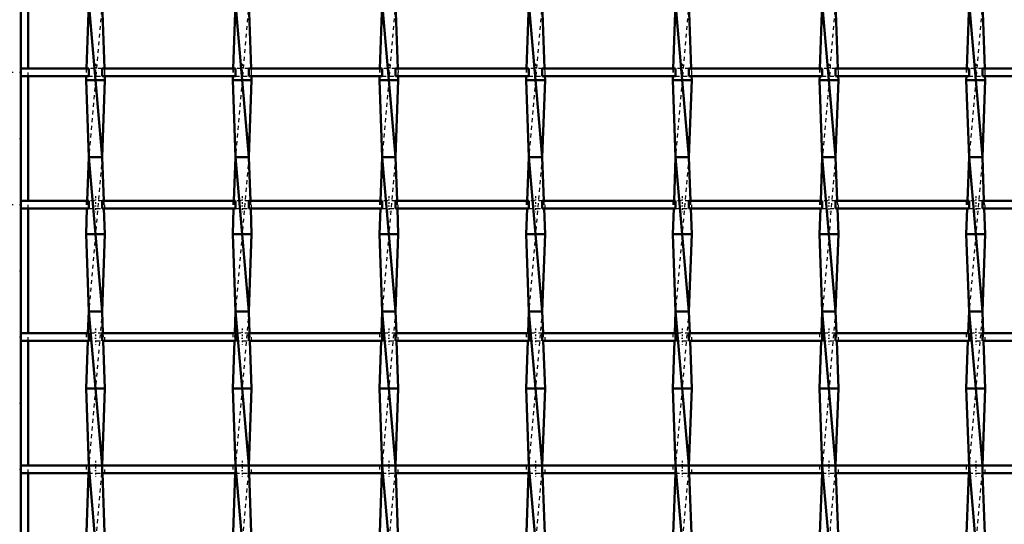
# Model space of a CAD drawing. Header units: millimetres. Extents: x -596 to 532, y -500 to 878.
# Tile 7 of 13: x -248 to 7, y -117 to 14. Entities that reach past the tile are written whole.
import ezdxf

# ---------------------------------------------------------------- set-up
doc = ezdxf.new("R2010")
doc.units = ezdxf.units.MM
doc.linetypes.add('Center', pattern=[1.5, 0.45, -0.5, 0.05, -0.5])
doc.linetypes.add('Dashed', pattern=[2, 1, -1])
for name, color, linetype, lineweight in [('2d ConnectionPoints', 7, 'Continuous', 50), ('AM_0', 7, 'Continuous', 50), ('AM_5', 3, 'Continuous', 25), ('AM_7', 7, 'Center', 25), ('AM_9', 6, 'Dashed', 25)]:
    doc.layers.add(name, color=color, linetype=linetype, lineweight=lineweight)
doc.dimstyles.new('ISO-25', dxfattribs={"dimtxt": 2.5, "dimasz": 2.5, "dimexe": 1.25, "dimexo": 0.625, "dimtad": 1, "dimtxsty": 'Standard', "dimcen": 2.5, "dimadec": 0, "dimazin": 0, "dimtfac": 1, "dimtmove": 0, "dimatfit": 3, "dimfxl": 1, "dimarcsym": 0})

# ---------------------------------------------------------------- blocks, each defined once
blk = doc.blocks.new('3_wwc56b8xnlzvjf3p20iw2rz7n________0_in_LSSP2303438211500100035010_4')
at = {"layer": 'AM_0'}
for p, q in [((-230.33, 18), (-230.94, 1)), ((-230.33, 18), (-226.87, -22)), ((-226.87, 18), (-226.26, 1)), ((-231.01, -1), (-231.05, -2)), ((-226.15, -2), (-231.05, -2)), ((-231.05, -2), (-230.33, -22)), ((-226.15, -2), (-226.87, -22)), ((-226.19, -1), (-226.15, -2)), ((-230.33, -22), (-230.74, -33.33)), ((-230.33, -22), (-226.87, -62)), ((-226.87, -22), (-230.33, -22)), ((-226.87, -22), (-226.46, -33.33)), ((-230.81, -35.33), (-231.05, -42)), ((-226.39, -35.33), (-226.15, -42)), ((-231.05, -42), (-230.33, -62)), ((-226.15, -42), (-231.05, -42)), ((-226.15, -42), (-226.87, -62)), ((-230.33, -62), (-230.54, -67.66)), ((-226.87, -62), (-230.33, -62)), ((-230.33, -62), (-226.87, -102)), ((-226.87, -62), (-226.66, -67.66)), ((-230.61, -69.66), (-231.05, -82)), ((-226.59, -69.66), (-226.15, -82)), ((-226.15, -82), (-231.05, -82)), ((-231.05, -82), (-230.33, -102)), ((-226.15, -82), (-226.87, -101.99)), ((-230.33, -102), (-226.87, -142)), ((-226.87, -102), (-230.33, -102)), ((-230.4, -103.99), (-231.05, -122)), ((-226.8, -103.99), (-226.15, -122))]:
    blk.add_line(p, q, dxfattribs=at)
at = {"layer": 'AM_9'}
for p, q in [((-226.87, 18), (-230.33, -22)), ((-230.94, 1), (-231.01, -1)), ((-226.26, 1), (-226.19, -1)), ((-226.87, -22), (-230.33, -62)), ((-230.74, -33.33), (-230.81, -35.33)), ((-226.46, -33.33), (-226.39, -35.33)), ((-226.87, -62), (-230.33, -102)), ((-230.54, -67.66), (-230.61, -69.66)), ((-226.66, -67.66), (-226.59, -69.66)), ((-230.33, -102), (-230.4, -103.99)), ((-226.87, -102), (-230.33, -142)), ((-226.87, -101.99), (-226.87, -102)), ((-226.87, -102), (-226.8, -103.99))]:
    blk.add_line(p, q, dxfattribs=at)
blk = doc.blocks.new('4_lnzbcvpnse5bbsbunnzedml8h________0_in_LSSP2303438211500100035010_4')
at = {"layer": 'AM_0'}
for p, q in [((-192.23, 18), (-192.84, 1)), ((-192.23, 18), (-188.77, -22)), ((-188.77, 18), (-188.16, 1)), ((-192.91, -1), (-192.95, -2)), ((-188.05, -2), (-192.95, -2)), ((-192.95, -2), (-192.23, -22)), ((-188.05, -2), (-188.77, -22)), ((-188.09, -1), (-188.05, -2)), ((-192.23, -22), (-192.64, -33.33)), ((-188.77, -22), (-192.23, -22)), ((-192.23, -22), (-188.77, -62)), ((-188.77, -22), (-188.36, -33.33)), ((-192.71, -35.33), (-192.95, -42)), ((-188.29, -35.33), (-188.05, -42)), ((-192.95, -42), (-192.23, -62)), ((-188.05, -42), (-192.95, -42)), ((-188.05, -42), (-188.77, -62)), ((-192.23, -62), (-192.44, -67.66)), ((-192.23, -62), (-188.77, -102)), ((-188.77, -62), (-192.23, -62)), ((-188.77, -62), (-188.56, -67.66)), ((-192.51, -69.66), (-192.95, -82)), ((-188.49, -69.66), (-188.05, -82)), ((-188.05, -82), (-192.95, -82)), ((-192.95, -82), (-192.23, -102)), ((-188.05, -82), (-188.77, -101.99)), ((-188.77, -102), (-192.23, -102)), ((-192.23, -102), (-188.77, -142)), ((-192.3, -103.99), (-192.95, -122)), ((-188.7, -103.99), (-188.05, -122))]:
    blk.add_line(p, q, dxfattribs=at)
at = {"layer": 'AM_9'}
for p, q in [((-188.77, 18), (-192.23, -22)), ((-192.84, 1), (-192.91, -1)), ((-188.16, 1), (-188.09, -1)), ((-188.77, -22), (-192.23, -62)), ((-192.64, -33.33), (-192.71, -35.33)), ((-188.36, -33.33), (-188.29, -35.33)), ((-188.77, -62), (-192.23, -102)), ((-192.44, -67.66), (-192.51, -69.66)), ((-188.56, -67.66), (-188.49, -69.66)), ((-192.23, -102), (-192.3, -103.99)), ((-188.77, -102), (-192.23, -142)), ((-188.77, -101.99), (-188.77, -102)), ((-188.77, -102), (-188.7, -103.99))]:
    blk.add_line(p, q, dxfattribs=at)
blk = doc.blocks.new('5_c0e2vuyqri1m581cl8q4z9u3j________0_in_LSSP2303438211500100035010_4')
at = {"layer": 'AM_0'}
for p, q in [((-154.13, 18), (-154.74, 1)), ((-154.13, 18), (-150.67, -22)), ((-150.67, 18), (-150.06, 1)), ((-154.81, -1), (-154.85, -2)), ((-149.95, -2), (-154.85, -2)), ((-154.85, -2), (-154.13, -22)), ((-149.95, -2), (-150.67, -22)), ((-149.99, -1), (-149.95, -2)), ((-154.13, -22), (-154.54, -33.33)), ((-154.13, -22), (-150.67, -62)), ((-150.67, -22), (-154.13, -22)), ((-150.67, -22), (-150.26, -33.33)), ((-154.61, -35.33), (-154.85, -42)), ((-150.19, -35.33), (-149.95, -42)), ((-154.85, -42), (-154.13, -62)), ((-149.95, -42), (-154.85, -42)), ((-149.95, -42), (-150.67, -62)), ((-154.13, -62), (-154.34, -67.66)), ((-154.13, -62), (-150.67, -102)), ((-150.67, -62), (-154.13, -62)), ((-150.67, -62), (-150.46, -67.66)), ((-154.41, -69.66), (-154.85, -82)), ((-150.39, -69.66), (-149.95, -82)), ((-154.85, -82), (-154.13, -102)), ((-149.95, -82), (-154.85, -82)), ((-149.95, -82), (-150.67, -101.99)), ((-150.67, -102), (-154.13, -102)), ((-154.13, -102), (-150.67, -142)), ((-154.2, -103.99), (-154.85, -122)), ((-150.6, -103.99), (-149.95, -122))]:
    blk.add_line(p, q, dxfattribs=at)
at = {"layer": 'AM_9'}
for p, q in [((-150.67, 18), (-154.13, -22)), ((-154.74, 1), (-154.81, -1)), ((-150.06, 1), (-149.99, -1)), ((-150.67, -22), (-154.13, -62)), ((-154.54, -33.33), (-154.61, -35.33)), ((-150.26, -33.33), (-150.19, -35.33)), ((-150.67, -62), (-154.13, -102)), ((-154.34, -67.66), (-154.41, -69.66)), ((-150.46, -67.66), (-150.39, -69.66)), ((-154.13, -102), (-154.2, -103.99)), ((-150.67, -102), (-154.13, -142)), ((-150.67, -101.99), (-150.67, -102)), ((-150.67, -102), (-150.6, -103.99))]:
    blk.add_line(p, q, dxfattribs=at)
blk = doc.blocks.new('6_xqwrvxka99fah0wvfdrn8ounh________0_in_LSSP2303438211500100035010_4')
at = {"layer": 'AM_0'}
for p, q in [((-116.03, 18), (-116.64, 1)), ((-116.03, 18), (-112.57, -22)), ((-112.57, 18), (-111.96, 1)), ((-116.71, -1), (-116.75, -2)), ((-111.85, -2), (-116.75, -2)), ((-116.75, -2), (-116.03, -22)), ((-111.85, -2), (-112.57, -22)), ((-111.89, -1), (-111.85, -2)), ((-116.03, -22), (-116.44, -33.33)), ((-116.03, -22), (-112.57, -62)), ((-112.57, -22), (-116.03, -22)), ((-112.57, -22), (-112.16, -33.33)), ((-116.51, -35.33), (-116.75, -42)), ((-112.09, -35.33), (-111.85, -42)), ((-116.75, -42), (-116.03, -62)), ((-111.85, -42), (-116.75, -42)), ((-111.85, -42), (-112.57, -62)), ((-116.03, -62), (-116.24, -67.66)), ((-112.57, -62), (-116.03, -62)), ((-116.03, -62), (-112.57, -102)), ((-112.57, -62), (-112.36, -67.66)), ((-116.31, -69.66), (-116.75, -82)), ((-112.29, -69.66), (-111.85, -82)), ((-111.85, -82), (-116.75, -82)), ((-116.75, -82), (-116.03, -102)), ((-111.85, -82), (-112.57, -101.99)), ((-116.03, -102), (-112.57, -142)), ((-112.57, -102), (-116.03, -102)), ((-116.1, -103.99), (-116.75, -122)), ((-112.5, -103.99), (-111.85, -122))]:
    blk.add_line(p, q, dxfattribs=at)
at = {"layer": 'AM_9'}
for p, q in [((-112.57, 18), (-116.03, -22)), ((-116.64, 1), (-116.71, -1)), ((-111.96, 1), (-111.89, -1)), ((-112.57, -22), (-116.03, -62)), ((-116.44, -33.33), (-116.51, -35.33)), ((-112.16, -33.33), (-112.09, -35.33)), ((-112.57, -62), (-116.03, -102)), ((-116.24, -67.66), (-116.31, -69.66)), ((-112.36, -67.66), (-112.29, -69.66)), ((-116.03, -102), (-116.1, -103.99)), ((-112.57, -102), (-116.03, -142)), ((-112.57, -101.99), (-112.57, -102)), ((-112.57, -102), (-112.5, -103.99))]:
    blk.add_line(p, q, dxfattribs=at)
blk = doc.blocks.new('7_ieudmxhjtif2eib9z643zhu7a________0_in_LSSP2303438211500100035010_4')
at = {"layer": 'AM_0'}
for p, q in [((-77.93, 18), (-78.54, 1)), ((-77.93, 18), (-74.47, -22)), ((-74.47, 18), (-73.86, 1)), ((-78.61, -1), (-78.65, -2)), ((-73.75, -2), (-78.65, -2)), ((-78.65, -2), (-77.93, -22)), ((-73.75, -2), (-74.47, -22)), ((-73.79, -1), (-73.75, -2)), ((-77.93, -22), (-78.34, -33.33)), ((-77.93, -22), (-74.47, -62)), ((-74.47, -22), (-77.93, -22)), ((-74.47, -22), (-74.06, -33.33)), ((-78.41, -35.33), (-78.65, -42)), ((-73.99, -35.33), (-73.75, -42)), ((-73.75, -42), (-78.65, -42)), ((-78.65, -42), (-77.93, -62)), ((-73.75, -42), (-74.47, -62)), ((-77.93, -62), (-78.14, -67.66)), ((-77.93, -62), (-74.47, -102)), ((-74.47, -62), (-77.93, -62)), ((-74.47, -62), (-74.26, -67.66)), ((-78.21, -69.66), (-78.65, -82)), ((-74.19, -69.66), (-73.75, -82)), ((-78.65, -82), (-77.93, -102)), ((-73.75, -82), (-78.65, -82)), ((-73.75, -82), (-74.47, -101.99)), ((-74.47, -102), (-77.93, -102)), ((-77.93, -102), (-74.47, -142)), ((-78, -103.99), (-78.65, -122)), ((-74.4, -103.99), (-73.75, -122))]:
    blk.add_line(p, q, dxfattribs=at)
at = {"layer": 'AM_9'}
for p, q in [((-74.47, 18), (-77.93, -22)), ((-78.54, 1), (-78.61, -1)), ((-73.86, 1), (-73.79, -1)), ((-74.47, -22), (-77.93, -62)), ((-78.34, -33.33), (-78.41, -35.33)), ((-74.06, -33.33), (-73.99, -35.33)), ((-74.47, -62), (-77.93, -102)), ((-78.14, -67.66), (-78.21, -69.66)), ((-74.26, -67.66), (-74.19, -69.66)), ((-77.93, -102), (-78, -103.99)), ((-74.47, -102), (-77.93, -142)), ((-74.47, -101.99), (-74.47, -102)), ((-74.47, -102), (-74.4, -103.99))]:
    blk.add_line(p, q, dxfattribs=at)
blk = doc.blocks.new('8_cse8lqg8h4rpod35zoybp97ww________0_in_LSSP2303438211500100035010_4')
at = {"layer": 'AM_0'}
for p, q in [((-39.83, 18), (-40.44, 1)), ((-39.83, 18), (-36.37, -22)), ((-36.37, 18), (-35.76, 1)), ((-40.51, -1), (-40.55, -2)), ((-35.65, -2), (-40.55, -2)), ((-40.55, -2), (-39.83, -22)), ((-35.65, -2), (-36.37, -22)), ((-35.69, -1), (-35.65, -2)), ((-39.83, -22), (-40.24, -33.33)), ((-39.83, -22), (-36.37, -62)), ((-36.37, -22), (-39.83, -22)), ((-36.37, -22), (-35.96, -33.33)), ((-40.31, -35.33), (-40.55, -42)), ((-35.89, -35.33), (-35.65, -42)), ((-35.65, -42), (-40.55, -42)), ((-40.55, -42), (-39.83, -62)), ((-35.65, -42), (-36.37, -62)), ((-39.83, -62), (-40.04, -67.66)), ((-36.37, -62), (-39.83, -62)), ((-39.83, -62), (-36.37, -102)), ((-36.37, -62), (-36.16, -67.66)), ((-40.11, -69.66), (-40.55, -82)), ((-36.09, -69.66), (-35.65, -82)), ((-35.65, -82), (-40.55, -82)), ((-40.55, -82), (-39.83, -102)), ((-35.65, -82), (-36.37, -101.99)), ((-36.37, -102), (-39.83, -102)), ((-39.83, -102), (-36.37, -142)), ((-39.9, -103.99), (-40.55, -122)), ((-36.3, -103.99), (-35.65, -122))]:
    blk.add_line(p, q, dxfattribs=at)
at = {"layer": 'AM_9'}
for p, q in [((-36.37, 18), (-39.83, -22)), ((-40.44, 1), (-40.51, -1)), ((-35.76, 1), (-35.69, -1)), ((-36.37, -22), (-39.83, -62)), ((-40.24, -33.33), (-40.31, -35.33)), ((-35.96, -33.33), (-35.89, -35.33)), ((-36.37, -62), (-39.83, -102)), ((-40.04, -67.66), (-40.11, -69.66)), ((-36.16, -67.66), (-36.09, -69.66)), ((-39.83, -102), (-39.9, -103.99)), ((-36.37, -102), (-39.83, -142)), ((-36.37, -101.99), (-36.37, -102)), ((-36.37, -102), (-36.3, -103.99))]:
    blk.add_line(p, q, dxfattribs=at)
blk = doc.blocks.new('9_ltqe2n2kcvevpsw06ftye0s9l________0_in_LSSP2303438211500100035010_4')
at = {"layer": 'AM_0'}
for p, q in [((-1.73, 18), (-2.34, 1)), ((-1.73, 18), (1.73, -22)), ((1.73, 18), (2.34, 1)), ((-2.41, -1), (-2.45, -2)), ((2.45, -2), (-2.45, -2)), ((-2.45, -2), (-1.73, -22)), ((2.45, -2), (1.73, -22)), ((2.41, -1), (2.45, -2)), ((-1.73, -22), (-2.14, -33.33)), ((-1.73, -22), (1.73, -62)), ((1.73, -22), (-1.73, -22)), ((1.73, -22), (2.14, -33.33)), ((-2.21, -35.33), (-2.45, -42)), ((2.21, -35.33), (2.45, -42)), ((2.45, -42), (-2.45, -42)), ((-2.45, -42), (-1.73, -62)), ((2.45, -42), (1.73, -62)), ((-1.73, -62), (-1.94, -67.66)), ((1.73, -62), (-1.73, -62)), ((-1.73, -62), (1.73, -102)), ((1.73, -62), (1.94, -67.66)), ((-2.01, -69.66), (-2.45, -82)), ((2.01, -69.66), (2.45, -82)), ((2.45, -82), (-2.45, -82)), ((-2.45, -82), (-1.73, -102)), ((2.45, -82), (1.73, -101.99)), ((-1.73, -102), (1.73, -142)), ((1.73, -102), (-1.73, -102)), ((-1.8, -103.99), (-2.45, -122)), ((1.8, -103.99), (2.45, -122))]:
    blk.add_line(p, q, dxfattribs=at)
at = {"layer": 'AM_9'}
for p, q in [((1.73, 18), (-1.73, -22)), ((-2.34, 1), (-2.41, -1)), ((2.34, 1), (2.41, -1)), ((1.73, -22), (-1.73, -62)), ((-2.14, -33.33), (-2.21, -35.33)), ((2.14, -33.33), (2.21, -35.33)), ((1.73, -62), (-1.73, -102)), ((-1.94, -67.66), (-2.01, -69.66)), ((1.94, -67.66), (2.01, -69.66)), ((-1.73, -102), (-1.8, -103.99)), ((1.73, -102), (-1.73, -142)), ((1.73, -101.99), (1.73, -102)), ((1.73, -102), (1.8, -103.99))]:
    blk.add_line(p, q, dxfattribs=at)
blk = doc.blocks.new('28_ms790egoadr1ej9ya156c8s1e________0_in_LSSP2303438211500100035010_4')
at = {"layer": 'AM_0'}
for p, q in [((-248, -101.99), (-248, -103.99)), ((-230.33, -101.99), (-248, -101.99)), ((-230.33, -101.99), (-230.33, -103.99)), ((-192.23, -101.99), (-226.87, -101.99)), ((-226.87, -103.99), (-226.87, -101.99)), ((-192.23, -101.99), (-192.23, -103.99)), ((-188.77, -103.99), (-188.77, -101.99)), ((-154.13, -101.99), (-188.77, -101.99)), ((-154.13, -101.99), (-154.13, -103.99)), ((-116.03, -101.99), (-150.67, -101.99)), ((-150.67, -103.99), (-150.67, -101.99)), ((-116.03, -101.99), (-116.03, -103.99)), ((-112.57, -103.99), (-112.57, -101.99)), ((-77.93, -101.99), (-112.57, -101.99)), ((-77.93, -101.99), (-77.93, -103.99)), ((-74.47, -103.99), (-74.47, -101.99)), ((-39.83, -101.99), (-74.47, -101.99)), ((-39.83, -101.99), (-39.83, -103.99)), ((-36.37, -103.99), (-36.37, -101.99)), ((-1.73, -101.99), (-36.37, -101.99)), ((-1.73, -101.99), (-1.73, -103.99)), ((1.73, -103.99), (1.73, -101.99)), ((36.37, -101.99), (1.73, -101.99)), ((-230.33, -103.99), (-248, -103.99)), ((-192.23, -103.99), (-226.87, -103.99)), ((-154.13, -103.99), (-188.77, -103.99)), ((-116.03, -103.99), (-150.67, -103.99)), ((-77.93, -103.99), (-112.57, -103.99)), ((-39.83, -103.99), (-74.47, -103.99)), ((-1.73, -103.99), (-36.37, -103.99)), ((36.37, -103.99), (1.73, -103.99))]:
    blk.add_line(p, q, dxfattribs=at)
at = {"layer": 'AM_7'}
for p, q in [((-228.6, -100.79), (-228.6, -105.19)), ((-190.5, -100.79), (-190.5, -105.19)), ((-152.4, -100.79), (-152.4, -105.19)), ((-114.3, -100.79), (-114.3, -105.19)), ((-76.2, -100.79), (-76.2, -105.19)), ((-38.1, -100.79), (-38.1, -105.19)), ((0, -100.79), (0, -105.19))]:
    blk.add_line(p, q, dxfattribs=at)
at = {"layer": 'AM_9'}
for p, q in [((-231.05, -101.99), (-231.05, -103.99)), ((-226.87, -101.99), (-230.33, -101.99)), ((-226.15, -103.99), (-226.15, -101.99)), ((-192.95, -101.99), (-192.95, -103.99)), ((-188.77, -101.99), (-192.23, -101.99)), ((-188.05, -103.99), (-188.05, -101.99)), ((-154.85, -101.99), (-154.85, -103.99)), ((-150.67, -101.99), (-154.13, -101.99)), ((-149.95, -103.99), (-149.95, -101.99)), ((-116.75, -101.99), (-116.75, -103.99)), ((-112.57, -101.99), (-116.03, -101.99)), ((-111.85, -103.99), (-111.85, -101.99)), ((-78.65, -101.99), (-78.65, -103.99)), ((-74.47, -101.99), (-77.93, -101.99)), ((-73.75, -103.99), (-73.75, -101.99)), ((-40.55, -101.99), (-40.55, -103.99)), ((-36.37, -101.99), (-39.83, -101.99)), ((-35.65, -103.99), (-35.65, -101.99)), ((-2.45, -101.99), (-2.45, -103.99)), ((1.73, -101.99), (-1.73, -101.99)), ((2.45, -103.99), (2.45, -101.99)), ((-230.33, -103.99), (-226.87, -103.99)), ((-192.23, -103.99), (-188.77, -103.99)), ((-154.13, -103.99), (-150.67, -103.99)), ((-116.03, -103.99), (-112.57, -103.99)), ((-77.93, -103.99), (-74.47, -103.99)), ((-39.83, -103.99), (-36.37, -103.99)), ((-1.73, -103.99), (1.73, -103.99))]:
    blk.add_line(p, q, dxfattribs=at)
blk = doc.blocks.new('29_tfjqpr4hx9wgalwaj6ses2agd________0_in_LSSP2303438211500100035010_4')
at = {"layer": 'AM_0'}
for p, q in [((-248, -67.66), (-248, -69.66)), ((-230.33, -67.66), (-248, -67.66)), ((-230.33, -67.66), (-230.33, -69.66)), ((-192.23, -67.66), (-226.87, -67.66)), ((-226.87, -69.66), (-226.87, -67.66)), ((-192.23, -67.66), (-192.23, -69.66)), ((-188.77, -69.66), (-188.77, -67.66)), ((-154.13, -67.66), (-188.77, -67.66)), ((-154.13, -67.66), (-154.13, -69.66)), ((-116.03, -67.66), (-150.67, -67.66)), ((-150.67, -69.66), (-150.67, -67.66)), ((-116.03, -67.66), (-116.03, -69.66)), ((-112.57, -69.66), (-112.57, -67.66)), ((-77.93, -67.66), (-112.57, -67.66)), ((-77.93, -67.66), (-77.93, -69.66)), ((-39.83, -67.66), (-74.47, -67.66)), ((-74.47, -69.66), (-74.47, -67.66)), ((-39.83, -67.66), (-39.83, -69.66)), ((-36.37, -69.66), (-36.37, -67.66)), ((-1.73, -67.66), (-36.37, -67.66)), ((-1.73, -67.66), (-1.73, -69.66)), ((1.73, -69.66), (1.73, -67.66)), ((36.37, -67.66), (1.73, -67.66)), ((-230.33, -69.66), (-248, -69.66)), ((-192.23, -69.66), (-226.87, -69.66)), ((-154.13, -69.66), (-188.77, -69.66)), ((-116.03, -69.66), (-150.67, -69.66)), ((-77.93, -69.66), (-112.57, -69.66)), ((-39.83, -69.66), (-74.47, -69.66)), ((-1.73, -69.66), (-36.37, -69.66)), ((36.37, -69.66), (1.73, -69.66))]:
    blk.add_line(p, q, dxfattribs=at)
at = {"layer": 'AM_7'}
for p, q in [((-228.6, -66.46), (-228.6, -70.86)), ((-190.5, -66.46), (-190.5, -70.86)), ((-152.4, -66.46), (-152.4, -70.86)), ((-114.3, -66.46), (-114.3, -70.86)), ((-76.2, -66.46), (-76.2, -70.86)), ((-38.1, -66.46), (-38.1, -70.86)), ((0, -66.46), (0, -70.86))]:
    blk.add_line(p, q, dxfattribs=at)
at = {"layer": 'AM_9'}
for p, q in [((-231.05, -67.66), (-231.05, -69.66)), ((-226.87, -67.66), (-230.33, -67.66)), ((-226.15, -69.66), (-226.15, -67.66)), ((-192.95, -67.66), (-192.95, -69.66)), ((-188.77, -67.66), (-192.23, -67.66)), ((-188.05, -69.66), (-188.05, -67.66)), ((-154.85, -67.66), (-154.85, -69.66)), ((-150.67, -67.66), (-154.13, -67.66)), ((-149.95, -69.66), (-149.95, -67.66)), ((-116.75, -67.66), (-116.75, -69.66)), ((-112.57, -67.66), (-116.03, -67.66)), ((-111.85, -69.66), (-111.85, -67.66)), ((-78.65, -67.66), (-78.65, -69.66)), ((-74.47, -67.66), (-77.93, -67.66)), ((-73.75, -69.66), (-73.75, -67.66)), ((-40.55, -67.66), (-40.55, -69.66)), ((-36.37, -67.66), (-39.83, -67.66)), ((-35.65, -69.66), (-35.65, -67.66)), ((-2.45, -67.66), (-2.45, -69.66)), ((1.73, -67.66), (-1.73, -67.66)), ((2.45, -69.66), (2.45, -67.66)), ((-230.33, -69.66), (-226.87, -69.66)), ((-192.23, -69.66), (-188.77, -69.66)), ((-154.13, -69.66), (-150.67, -69.66)), ((-116.03, -69.66), (-112.57, -69.66)), ((-77.93, -69.66), (-74.47, -69.66)), ((-39.83, -69.66), (-36.37, -69.66)), ((-1.73, -69.66), (1.73, -69.66))]:
    blk.add_line(p, q, dxfattribs=at)
blk = doc.blocks.new('30_r4z6czpzphwlmrqitwkv0qsyg________0_in_LSSP2303438211500100035010_4')
at = {"layer": 'AM_0'}
for p, q in [((-248, -33.33), (-248, -35.33)), ((-230.33, -33.33), (-248, -33.33)), ((-230.33, -35.33), (-248, -35.33)), ((-230.33, -33.33), (-230.33, -35.33)), ((-192.23, -33.33), (-226.87, -33.33)), ((-226.87, -35.33), (-226.87, -33.33)), ((-192.23, -35.33), (-226.87, -35.33)), ((-192.23, -33.33), (-192.23, -35.33)), ((-188.77, -35.33), (-188.77, -33.33)), ((-154.13, -33.33), (-188.77, -33.33)), ((-154.13, -35.33), (-188.77, -35.33)), ((-154.13, -33.33), (-154.13, -35.33)), ((-116.03, -33.33), (-150.67, -33.33)), ((-150.67, -35.33), (-150.67, -33.33)), ((-116.03, -35.33), (-150.67, -35.33)), ((-116.03, -33.33), (-116.03, -35.33)), ((-112.57, -35.33), (-112.57, -33.33)), ((-77.93, -33.33), (-112.57, -33.33)), ((-77.93, -35.33), (-112.57, -35.33)), ((-77.93, -33.33), (-77.93, -35.33)), ((-39.83, -33.33), (-74.47, -33.33)), ((-74.47, -35.33), (-74.47, -33.33)), ((-39.83, -35.33), (-74.47, -35.33)), ((-39.83, -33.33), (-39.83, -35.33)), ((-36.37, -35.33), (-36.37, -33.33)), ((-1.73, -33.33), (-36.37, -33.33)), ((-1.73, -35.33), (-36.37, -35.33)), ((-1.73, -33.33), (-1.73, -35.33)), ((36.37, -33.33), (1.73, -33.33)), ((1.73, -35.33), (1.73, -33.33)), ((36.37, -35.33), (1.73, -35.33))]:
    blk.add_line(p, q, dxfattribs=at)
at = {"layer": 'AM_7'}
for p, q in [((-228.6, -32.13), (-228.6, -36.53)), ((-190.5, -32.13), (-190.5, -36.53)), ((-152.4, -32.13), (-152.4, -36.53)), ((-114.3, -32.13), (-114.3, -36.53)), ((-76.2, -32.13), (-76.2, -36.53)), ((-38.1, -32.13), (-38.1, -36.53)), ((0, -32.13), (0, -36.53))]:
    blk.add_line(p, q, dxfattribs=at)
at = {"layer": 'AM_9'}
for p, q in [((-231.05, -33.33), (-231.05, -35.33)), ((-226.87, -33.33), (-230.33, -33.33)), ((-230.33, -35.33), (-226.87, -35.33)), ((-226.15, -35.33), (-226.15, -33.33)), ((-192.95, -33.33), (-192.95, -35.33)), ((-188.77, -33.33), (-192.23, -33.33)), ((-192.23, -35.33), (-188.77, -35.33)), ((-188.05, -35.33), (-188.05, -33.33)), ((-154.85, -33.33), (-154.85, -35.33)), ((-150.67, -33.33), (-154.13, -33.33)), ((-154.13, -35.33), (-150.67, -35.33)), ((-149.95, -35.33), (-149.95, -33.33)), ((-116.75, -33.33), (-116.75, -35.33)), ((-112.57, -33.33), (-116.03, -33.33)), ((-116.03, -35.33), (-112.57, -35.33)), ((-111.85, -35.33), (-111.85, -33.33)), ((-78.65, -33.33), (-78.65, -35.33)), ((-74.47, -33.33), (-77.93, -33.33)), ((-77.93, -35.33), (-74.47, -35.33)), ((-73.75, -35.33), (-73.75, -33.33)), ((-40.55, -33.33), (-40.55, -35.33)), ((-36.37, -33.33), (-39.83, -33.33)), ((-39.83, -35.33), (-36.37, -35.33)), ((-35.65, -35.33), (-35.65, -33.33)), ((-2.45, -33.33), (-2.45, -35.33)), ((1.73, -33.33), (-1.73, -33.33)), ((-1.73, -35.33), (1.73, -35.33)), ((2.45, -35.33), (2.45, -33.33))]:
    blk.add_line(p, q, dxfattribs=at)
blk = doc.blocks.new('31_l5ovkwcpfbnz8sni00ksufkng________0_in_LSSP2303438211500100035010_4')
at = {"layer": 'AM_0'}
for p, q in [((-248, 1), (-248, -1)), ((-230.33, 1), (-248, 1)), ((-230.33, 1), (-230.33, -1)), ((-192.23, 1), (-226.87, 1)), ((-226.87, -1), (-226.87, 1)), ((-192.23, 1), (-192.23, -1)), ((-188.77, -1), (-188.77, 1)), ((-154.13, 1), (-188.77, 1)), ((-154.13, 1), (-154.13, -1)), ((-116.03, 1), (-150.67, 1)), ((-150.67, -1), (-150.67, 1)), ((-116.03, 1), (-116.03, -1)), ((-112.57, -1), (-112.57, 1)), ((-77.93, 1), (-112.57, 1)), ((-77.93, 1), (-77.93, -1)), ((-39.83, 1), (-74.47, 1)), ((-74.47, -1), (-74.47, 1)), ((-39.83, 1), (-39.83, -1)), ((-1.73, 1), (-36.37, 1)), ((-36.37, -1), (-36.37, 1)), ((-1.73, 1), (-1.73, -1)), ((1.73, -1), (1.73, 1)), ((36.37, 1), (1.73, 1)), ((-230.33, -1), (-248, -1)), ((-192.23, -1), (-226.87, -1)), ((-154.13, -1), (-188.77, -1)), ((-116.03, -1), (-150.67, -1)), ((-77.93, -1), (-112.57, -1)), ((-39.83, -1), (-74.47, -1)), ((-1.73, -1), (-36.37, -1)), ((36.37, -1), (1.73, -1))]:
    blk.add_line(p, q, dxfattribs=at)
at = {"layer": 'AM_7'}
for p, q in [((-228.6, 2.2), (-228.6, -2.2)), ((-190.5, 2.2), (-190.5, -2.2)), ((-152.4, 2.2), (-152.4, -2.2)), ((-114.3, 2.2), (-114.3, -2.2)), ((-76.2, 2.2), (-76.2, -2.2)), ((-38.1, 2.2), (-38.1, -2.2)), ((0, 2.2), (0, -2.2))]:
    blk.add_line(p, q, dxfattribs=at)
at = {"layer": 'AM_9'}
for p, q in [((-231.05, 1), (-231.05, -1)), ((-226.87, 1), (-230.33, 1)), ((-226.15, -1), (-226.15, 1)), ((-192.95, 1), (-192.95, -1)), ((-188.77, 1), (-192.23, 1)), ((-188.05, -1), (-188.05, 1)), ((-154.85, 1), (-154.85, -1)), ((-150.67, 1), (-154.13, 1)), ((-149.95, -1), (-149.95, 1)), ((-116.75, 1), (-116.75, -1)), ((-112.57, 1), (-116.03, 1)), ((-111.85, -1), (-111.85, 1)), ((-78.65, 1), (-78.65, -1)), ((-74.47, 1), (-77.93, 1)), ((-73.75, -1), (-73.75, 1)), ((-40.55, 1), (-40.55, -1)), ((-36.37, 1), (-39.83, 1)), ((-35.65, -1), (-35.65, 1)), ((-2.45, 1), (-2.45, -1)), ((1.73, 1), (-1.73, 1)), ((2.45, -1), (2.45, 1)), ((-230.33, -1), (-226.87, -1)), ((-192.23, -1), (-188.77, -1)), ((-154.13, -1), (-150.67, -1)), ((-116.03, -1), (-112.57, -1)), ((-77.93, -1), (-74.47, -1)), ((-39.83, -1), (-36.37, -1)), ((-1.73, -1), (1.73, -1))]:
    blk.add_line(p, q, dxfattribs=at)
blk = doc.blocks.new('46_hrmgn2uxbu3xxwa67uef1m58b________0_in_LSSP2303438211500100035010_4')
at = {"layer": 'AM_0'}
for p, q in [((-248, -498), (-248, 498)), ((-246.05, 1), (-246.05, 33.33)), ((-246.05, -33.33), (-246.05, -1)), ((-246.05, -67.66), (-246.05, -35.33)), ((-246.05, -101.99), (-246.05, -69.66)), ((-246.05, -136.32), (-246.05, -103.99))]:
    blk.add_line(p, q, dxfattribs=at)
at = {"layer": 'AM_9'}
for p, q in [((-246.05, -1), (-246.05, 1)), ((-246.05, -35.33), (-246.05, -33.33)), ((-246.05, -69.66), (-246.05, -67.66)), ((-246.05, -103.99), (-246.05, -101.99))]:
    blk.add_line(p, q, dxfattribs=at)
blk = doc.blocks.new('*D50')
at = {"layer": 'AM_5', "color": 0, "lineweight": -2}
for p, q in [((-350, 40), (-350, 80)), ((-250, 0), (-350, 0)), ((-350, -34.33), (-350, 0)), ((-250, -34.33), (-350, -34.33)), ((-350, -74.33), (-350, -114.33))]:
    blk.add_line(p, q, dxfattribs=at)
at = {"layer": 'AM_5', "color": 0}
for points in [[(-356.67, 40), (-343.33, 40), (-350, 0)], [(-343.33, -74.33), (-356.67, -74.33), (-350, -34.33)]]:
    blk.add_solid(points, dxfattribs=at)
at = {"layer": 'Defpoints', "color": 0}
for p in [(-350, 0), (-250, 0), (-250, -34.33)]:
    blk.add_point(p, dxfattribs=at)
at = {"layer": 'AM_5', "color": 0, "insert": (-370, 224), "char_height": 40, "attachment_point": 5, "rotation": 90}
blk.add_mtext('TT = 34.3 mm', dxfattribs=at)

msp = doc.modelspace()

# ---------------------------------------------------------------- linework, layer by layer
at = {"layer": '2d ConnectionPoints'}
for p in [(-248, 0), (-248, 0), (0, 0), (0, 0), (0, 0), (0, 0), (0, 0), (0, 0), (0, 0), (-248, -17.165), (-248, -34.33), (-248, -34.33), (-248, -51.495), (-248, -68.66), (-248, -68.66), (-248, -85.825), (-248, -102.99), (-248, -102.99)]:
    msp.add_point(p, dxfattribs=at)

# ---------------------------------------------------------------- block references
for name in ['46_hrmgn2uxbu3xxwa67uef1m58b________0_in_LSSP2303438211500100035010_4', '3_wwc56b8xnlzvjf3p20iw2rz7n________0_in_LSSP2303438211500100035010_4', '4_lnzbcvpnse5bbsbunnzedml8h________0_in_LSSP2303438211500100035010_4', '5_c0e2vuyqri1m581cl8q4z9u3j________0_in_LSSP2303438211500100035010_4', '6_xqwrvxka99fah0wvfdrn8ounh________0_in_LSSP2303438211500100035010_4', '7_ieudmxhjtif2eib9z643zhu7a________0_in_LSSP2303438211500100035010_4', '8_cse8lqg8h4rpod35zoybp97ww________0_in_LSSP2303438211500100035010_4', '9_ltqe2n2kcvevpsw06ftye0s9l________0_in_LSSP2303438211500100035010_4', '31_l5ovkwcpfbnz8sni00ksufkng________0_in_LSSP2303438211500100035010_4', '30_r4z6czpzphwlmrqitwkv0qsyg________0_in_LSSP2303438211500100035010_4', '29_tfjqpr4hx9wgalwaj6ses2agd________0_in_LSSP2303438211500100035010_4', '28_ms790egoadr1ej9ya156c8s1e________0_in_LSSP2303438211500100035010_4']:
    msp.add_blockref(name, (0, 0))

# ---------------------------------------------------------------- dimensions: what is measured, and where the dimension line sits
at = {"layer": 'AM_5'}
dim = msp.add_linear_dim(base=(-350, 0), p1=(-250, -34.33), p2=(-250, 0), angle=90, text='TT = 34.3 mm', dimstyle='ISO-25', override={"dimtxt": 40, "dimasz": 40, "dimexe": 0, "dimexo": 0, "dimgap": 12}, dxfattribs=at)
dim.commit()
dim.dimension.update_dxf_attribs({"geometry": '*D50', "text_midpoint": (-370, 224), "dimtype": 160, "text_rotation": 90})

doc.saveas('drawing.dxf')
